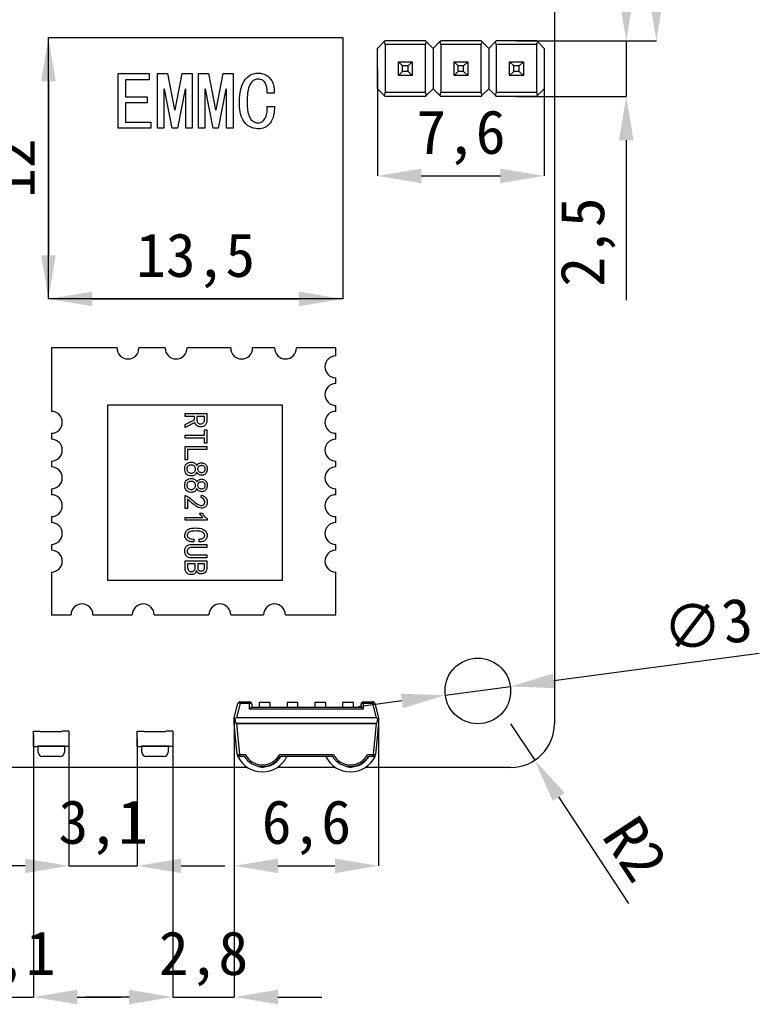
# Model space of a CAD drawing. Header units: millimetres. Extents: x 1690 to 1902, y 2170 to 2414.
# Tile 15 of 35: x 1765 to 1799, y 2249 to 2294. Entities that reach past the tile are written whole.
import ezdxf

# ---------------------------------------------------------------- set-up
doc = ezdxf.new("R2010")
doc.units = ezdxf.units.MM
doc.styles.add('黑体高度2mm', font='simhei.ttf', dxfattribs={"height": 2})
doc.dimstyles.new('红色高度2mm', dxfattribs={"dimtxt": 2, "dimasz": 2, "dimexe": 0, "dimexo": 0, "dimtad": 1, "dimdec": 1, "dimtxsty": '黑体高度2mm', "dimcen": 2.5, "dimclrd": 1, "dimclre": 1, "dimclrt": 1, "dimadec": 0, "dimazin": 0, "dimtfac": 1, "dimtdec": 1, "dimtmove": 0, "dimatfit": 3, "dimfxl": 1, "dimarcsym": 0})

# ---------------------------------------------------------------- blocks, each defined once
blk = doc.blocks.new('*D32')
at = {"color": 1, "lineweight": -2, "transparency": 16777216}
for p, q in [((1764.048, 2261.205), (1764.048, 2249.209)), ((1766.108, 2261.205), (1766.108, 2249.209)), ((1762.048, 2249.209), (1760.048, 2249.209)), ((1764.048, 2249.209), (1766.108, 2249.209)), ((1768.108, 2249.209), (1770.108, 2249.209))]:
    blk.add_line(p, q, dxfattribs=at)
at = {"color": 1, "transparency": 16777216}
for points in [[(1762.048, 2249.543), (1762.048, 2248.876), (1764.048, 2249.209)], [(1768.108, 2249.543), (1768.108, 2248.876), (1766.108, 2249.209)]]:
    blk.add_solid(points, dxfattribs=at)
at = {"layer": 'Defpoints', "color": 0, "transparency": 16777216}
for p in [(1764.048, 2261.205), (1766.108, 2261.205), (1766.108, 2249.209)]:
    blk.add_point(p, dxfattribs=at)
at = {"color": 1, "transparency": 16777216, "insert": (1765.078, 2250.958), "char_height": 2, "attachment_point": 5, "style": '黑体高度2mm'}
blk.add_mtext('2,1', dxfattribs=at)
blk = doc.blocks.new('*D33')
at = {"color": 1, "lineweight": -2, "transparency": 16777216}
for p, q in [((1767.728, 2261.014), (1767.728, 2255.207)), ((1770.854, 2261.014), (1770.854, 2255.207)), ((1765.728, 2255.207), (1763.728, 2255.207)), ((1767.728, 2255.207), (1770.854, 2255.207)), ((1772.854, 2255.207), (1774.854, 2255.207))]:
    blk.add_line(p, q, dxfattribs=at)
at = {"color": 1, "transparency": 16777216}
for points in [[(1765.728, 2255.54), (1765.728, 2254.874), (1767.728, 2255.207)], [(1772.854, 2255.54), (1772.854, 2254.874), (1770.854, 2255.207)]]:
    blk.add_solid(points, dxfattribs=at)
at = {"layer": 'Defpoints', "color": 0, "transparency": 16777216}
for p in [(1767.728, 2261.014), (1770.854, 2261.014), (1770.854, 2255.207)]:
    blk.add_point(p, dxfattribs=at)
at = {"color": 1, "transparency": 16777216, "insert": (1769.291, 2256.955), "char_height": 2, "attachment_point": 5, "style": '黑体高度2mm'}
blk.add_mtext('3,1', dxfattribs=at)
blk = doc.blocks.new('*D34')
at = {"color": 1, "lineweight": -2, "transparency": 16777216}
for p, q in [((1775.283, 2261.907), (1775.283, 2249.209)), ((1772.474, 2261.014), (1772.474, 2249.209)), ((1770.474, 2249.209), (1768.474, 2249.209)), ((1772.474, 2249.209), (1775.283, 2249.209)), ((1777.283, 2249.209), (1779.283, 2249.209))]:
    blk.add_line(p, q, dxfattribs=at)
at = {"color": 1, "transparency": 16777216}
for points in [[(1770.474, 2249.543), (1770.474, 2248.876), (1772.474, 2249.209)], [(1777.283, 2249.543), (1777.283, 2248.876), (1775.283, 2249.209)]]:
    blk.add_solid(points, dxfattribs=at)
at = {"layer": 'Defpoints', "color": 0, "transparency": 16777216}
for p in [(1775.283, 2261.907), (1772.474, 2261.014), (1775.283, 2249.209)]:
    blk.add_point(p, dxfattribs=at)
at = {"color": 1, "transparency": 16777216, "insert": (1773.879, 2250.958), "char_height": 2, "attachment_point": 5, "style": '黑体高度2mm'}
blk.add_mtext('2,8', dxfattribs=at)
blk = doc.blocks.new('*D35')
at = {"color": 1, "lineweight": -2, "transparency": 16777216}
for p, q in [((1775.283, 2261.81), (1775.283, 2255.207)), ((1781.883, 2261.81), (1781.883, 2255.207)), ((1777.283, 2255.207), (1779.883, 2255.207))]:
    blk.add_line(p, q, dxfattribs=at)
at = {"color": 1, "transparency": 16777216}
for points in [[(1777.283, 2255.54), (1777.283, 2254.874), (1775.283, 2255.207)], [(1779.883, 2255.54), (1779.883, 2254.874), (1781.883, 2255.207)]]:
    blk.add_solid(points, dxfattribs=at)
at = {"layer": 'Defpoints', "color": 0, "transparency": 16777216}
for p in [(1775.283, 2261.81), (1781.883, 2261.81), (1781.883, 2255.207)]:
    blk.add_point(p, dxfattribs=at)
at = {"color": 1, "transparency": 16777216, "insert": (1778.583, 2256.955), "char_height": 2, "attachment_point": 5, "style": '黑体高度2mm'}
blk.add_mtext('6,6', dxfattribs=at)
blk = doc.blocks.new('*D40')
at = {"color": 1, "lineweight": -2, "transparency": 16777216}
blk.add_line((1766.79, 2291.082), (1766.79, 2283.127), dxfattribs=at)
at = {"color": 1, "transparency": 16777216}
for points in [[(1766.457, 2291.082), (1767.124, 2291.082), (1766.79, 2293.082)], [(1766.457, 2283.127), (1767.124, 2283.127), (1766.79, 2281.127)]]:
    blk.add_solid(points, dxfattribs=at)
at = {"layer": 'Defpoints', "color": 0, "transparency": 16777216}
for p in [(1766.79, 2293.082), (1766.79, 2281.127), (1766.79, 2281.127)]:
    blk.add_point(p, dxfattribs=at)
at = {"color": 1, "transparency": 16777216, "insert": (1765.165, 2287.105), "char_height": 2, "attachment_point": 5, "rotation": 90, "style": '黑体高度2mm'}
blk.add_mtext('12', dxfattribs=at)
blk = doc.blocks.new('*D41')
at = {"color": 1, "lineweight": -2, "transparency": 16777216}
blk.add_line((1768.79, 2281.127), (1778.246, 2281.127), dxfattribs=at)
at = {"color": 1, "transparency": 16777216}
for points in [[(1768.79, 2281.46), (1768.79, 2280.793), (1766.79, 2281.127)], [(1778.246, 2281.46), (1778.246, 2280.793), (1780.246, 2281.127)]]:
    blk.add_solid(points, dxfattribs=at)
at = {"layer": 'Defpoints', "color": 0, "transparency": 16777216}
for p in [(1766.79, 2281.127), (1780.246, 2281.127), (1780.246, 2281.127)]:
    blk.add_point(p, dxfattribs=at)
at = {"color": 1, "transparency": 16777216, "insert": (1773.518, 2282.875), "char_height": 2, "attachment_point": 5, "style": '黑体高度2mm'}
blk.add_mtext('13,5', dxfattribs=at)
blk = doc.blocks.new('*D42')
at = {"color": 1, "lineweight": -2, "transparency": 16777216}
for p, q in [((1787.918, 2315.704), (1794.579, 2315.704)), ((1794.579, 2294.925), (1794.579, 2313.704)), ((1788.184, 2292.925), (1794.579, 2292.925))]:
    blk.add_line(p, q, dxfattribs=at)
at = {"color": 1, "transparency": 16777216}
for points in [[(1794.245, 2313.704), (1794.912, 2313.704), (1794.579, 2315.704)], [(1794.245, 2294.925), (1794.912, 2294.925), (1794.579, 2292.925)]]:
    blk.add_solid(points, dxfattribs=at)
at = {"layer": 'Defpoints', "color": 0, "transparency": 16777216}
for p in [(1787.918, 2315.704), (1794.579, 2315.704), (1788.184, 2292.925)]:
    blk.add_point(p, dxfattribs=at)
at = {"color": 1, "transparency": 16777216, "insert": (1792.83, 2304.315), "char_height": 2, "attachment_point": 5, "rotation": 90, "style": '黑体高度2mm'}
blk.add_mtext('22,8', dxfattribs=at)
blk = doc.blocks.new('*D43')
at = {"color": 1, "lineweight": -2, "transparency": 16777216}
for p, q in [((1793.202, 2294.925), (1793.202, 2296.925)), ((1788.184, 2292.925), (1793.202, 2292.925)), ((1793.202, 2292.925), (1793.202, 2290.385)), ((1788.184, 2290.385), (1793.202, 2290.385)), ((1793.202, 2288.385), (1793.202, 2281.068))]:
    blk.add_line(p, q, dxfattribs=at)
at = {"color": 1, "transparency": 16777216}
for points in [[(1792.869, 2294.925), (1793.536, 2294.925), (1793.202, 2292.925)], [(1792.869, 2288.385), (1793.536, 2288.385), (1793.202, 2290.385)]]:
    blk.add_solid(points, dxfattribs=at)
at = {"layer": 'Defpoints', "color": 0, "transparency": 16777216}
for p in [(1788.184, 2292.925), (1788.184, 2290.385), (1793.202, 2290.385)]:
    blk.add_point(p, dxfattribs=at)
at = {"color": 1, "transparency": 16777216, "insert": (1791.454, 2283.727), "char_height": 2, "attachment_point": 5, "rotation": 90, "style": '黑体高度2mm'}
blk.add_mtext('2,5', dxfattribs=at)
blk = doc.blocks.new('*D44')
at = {"color": 1, "lineweight": -2, "transparency": 16777216}
for p, q in [((1781.834, 2291.655), (1781.834, 2286.751)), ((1789.454, 2291.655), (1789.454, 2286.751)), ((1783.834, 2286.751), (1787.454, 2286.751))]:
    blk.add_line(p, q, dxfattribs=at)
at = {"color": 1, "transparency": 16777216}
for points in [[(1783.834, 2287.085), (1783.834, 2286.418), (1781.834, 2286.751)], [(1787.454, 2287.085), (1787.454, 2286.418), (1789.454, 2286.751)]]:
    blk.add_solid(points, dxfattribs=at)
at = {"layer": 'Defpoints', "color": 0, "transparency": 16777216}
for p in [(1781.834, 2291.655), (1789.454, 2291.655), (1789.454, 2286.751)]:
    blk.add_point(p, dxfattribs=at)
at = {"color": 1, "transparency": 16777216, "insert": (1785.644, 2288.5), "char_height": 2, "attachment_point": 5, "style": '黑体高度2mm'}
blk.add_mtext('7,6', dxfattribs=at)
blk = doc.blocks.new('*D45')
at = {"color": 1, "lineweight": -2, "transparency": 16777216}
for p, q in [((1799.284, 2264.913), (1789.888, 2263.665)), ((1784.931, 2263.007), (1787.905, 2263.402)), ((1782.949, 2262.744), (1780.966, 2262.481))]:
    blk.add_line(p, q, dxfattribs=at)
at = {"color": 1, "transparency": 16777216}
for points in [[(1789.844, 2263.996), (1789.932, 2263.335), (1787.905, 2263.402)], [(1782.905, 2263.074), (1782.993, 2262.413), (1784.931, 2263.007)]]:
    blk.add_solid(points, dxfattribs=at)
at = {"layer": 'Defpoints', "color": 0, "transparency": 16777216}
for p in [(1787.905, 2263.402), (1784.931, 2263.007)]:
    blk.add_point(p, dxfattribs=at)
at = {"color": 1, "transparency": 16777216, "insert": (1796.914, 2266.237), "char_height": 2, "attachment_point": 5, "rotation": 7.5632, "style": '黑体高度2mm'}
blk.add_mtext('∅3', dxfattribs=at)
blk = doc.blocks.new('*D46')
at = {"color": 1, "lineweight": -2, "transparency": 16777216}
for p, q in [((1787.918, 2261.705), (1789.017, 2260.033)), ((1793.321, 2253.487), (1790.116, 2258.362))]:
    blk.add_line(p, q, dxfattribs=at)
at = {"color": 1, "transparency": 16777216}
blk.add_solid([(1790.394, 2258.545), (1789.837, 2258.179), (1789.017, 2260.033)], dxfattribs=at)
at = {"layer": 'Defpoints', "color": 0, "transparency": 16777216}
for p in [(1787.918, 2261.705), (1789.017, 2260.033)]:
    blk.add_point(p, dxfattribs=at)
at = {"color": 1, "transparency": 16777216, "insert": (1793.626, 2255.982), "char_height": 2, "attachment_point": 5, "rotation": 303.3237, "style": '黑体高度2mm'}
blk.add_mtext('R2', dxfattribs=at)

msp = doc.modelspace()

# ---------------------------------------------------------------- linework, layer by layer
at = {"color": 7, "linetype": 'Continuous', "lineweight": 25}
for p, q in [((1789.918, 2313.704), (1789.918, 2261.705)), ((1766.79, 2281.127), (1766.79, 2293.082)), ((1766.79, 2293.082), (1780.246, 2293.082)), ((1780.246, 2293.082), (1780.246, 2281.127)), ((1782.129, 2292.875), (1781.834, 2292.58)), ((1782.18, 2292.925), (1782.129, 2292.875)), ((1784.029, 2292.925), (1782.18, 2292.925)), ((1782.18, 2292.753), (1782.18, 2290.558)), ((1784.029, 2292.753), (1782.18, 2292.753)), ((1784.029, 2292.925), (1784.079, 2292.875)), ((1784.029, 2290.558), (1784.029, 2292.753)), ((1784.079, 2292.875), (1784.374, 2292.58)), ((1784.374, 2292.58), (1784.669, 2292.875)), ((1784.669, 2292.875), (1784.72, 2292.925)), ((1786.569, 2292.925), (1784.72, 2292.925)), ((1784.72, 2292.753), (1784.72, 2290.558)), ((1786.569, 2292.753), (1784.72, 2292.753)), ((1786.619, 2292.875), (1786.569, 2292.925)), ((1786.569, 2290.558), (1786.569, 2292.753)), ((1786.914, 2292.58), (1786.619, 2292.875)), ((1786.914, 2292.58), (1787.209, 2292.875)), ((1787.209, 2292.875), (1787.26, 2292.925)), ((1789.109, 2292.925), (1787.26, 2292.925)), ((1787.26, 2292.753), (1787.26, 2290.558)), ((1789.109, 2292.753), (1787.26, 2292.753)), ((1789.159, 2292.875), (1789.109, 2292.925)), ((1789.109, 2290.558), (1789.109, 2292.753)), ((1789.454, 2292.58), (1789.159, 2292.875)), ((1781.834, 2290.731), (1781.834, 2292.58)), ((1784.374, 2292.58), (1784.374, 2290.731)), ((1786.914, 2292.58), (1786.914, 2290.731)), ((1789.454, 2292.58), (1789.454, 2290.731)), ((1782.789, 2291.97), (1783.419, 2291.97)), ((1782.979, 2291.78), (1782.789, 2291.97)), ((1782.789, 2291.34), (1782.789, 2291.97)), ((1783.419, 2291.97), (1783.229, 2291.78)), ((1783.419, 2291.97), (1783.419, 2291.34)), ((1783.419, 2291.97), (1783.419, 2291.97)), ((1785.329, 2291.34), (1785.329, 2291.97)), ((1785.519, 2291.78), (1785.329, 2291.97)), ((1785.329, 2291.97), (1785.959, 2291.97)), ((1785.959, 2291.97), (1785.769, 2291.78)), ((1785.959, 2291.97), (1785.959, 2291.34)), ((1785.959, 2291.97), (1785.959, 2291.97)), ((1787.869, 2291.34), (1787.869, 2291.97)), ((1788.059, 2291.78), (1787.869, 2291.97)), ((1787.869, 2291.97), (1788.499, 2291.97)), ((1788.499, 2291.97), (1788.309, 2291.78)), ((1788.499, 2291.97), (1788.499, 2291.34)), ((1788.499, 2291.97), (1788.499, 2291.97)), ((1769.98, 2291.427), (1771.398, 2291.427)), ((1769.98, 2288.927), (1769.98, 2291.427)), ((1771.398, 2291.427), (1771.398, 2291.149)), ((1771.778, 2291.427), (1772.232, 2291.427)), ((1771.778, 2288.927), (1771.778, 2291.427)), ((1772.232, 2291.427), (1772.553, 2289.775)), ((1772.583, 2289.775), (1772.904, 2291.427)), ((1772.904, 2291.427), (1773.357, 2291.427)), ((1773.357, 2291.427), (1773.357, 2288.927)), ((1773.65, 2291.427), (1774.103, 2291.427)), ((1773.65, 2288.927), (1773.65, 2291.427)), ((1774.103, 2291.427), (1774.425, 2289.775)), ((1774.454, 2289.775), (1774.776, 2291.427)), ((1774.776, 2291.427), (1775.229, 2291.427)), ((1775.229, 2291.427), (1775.229, 2288.927)), ((1782.979, 2291.53), (1782.789, 2291.34)), ((1782.979, 2291.53), (1782.979, 2291.78)), ((1783.229, 2291.78), (1782.979, 2291.78)), ((1783.229, 2291.53), (1782.979, 2291.53)), ((1783.229, 2291.53), (1783.229, 2291.78)), ((1783.419, 2291.34), (1783.229, 2291.53)), ((1785.519, 2291.53), (1785.329, 2291.34)), ((1785.519, 2291.53), (1785.519, 2291.78)), ((1785.769, 2291.78), (1785.519, 2291.78)), ((1785.769, 2291.53), (1785.519, 2291.53)), ((1785.769, 2291.53), (1785.769, 2291.78)), ((1785.959, 2291.34), (1785.769, 2291.53)), ((1788.059, 2291.53), (1787.869, 2291.34)), ((1788.059, 2291.53), (1788.059, 2291.78)), ((1788.309, 2291.78), (1788.059, 2291.78)), ((1788.309, 2291.53), (1788.059, 2291.53)), ((1788.309, 2291.53), (1788.309, 2291.78)), ((1788.499, 2291.34), (1788.309, 2291.53)), ((1770.316, 2291.149), (1770.316, 2290.374)), ((1771.398, 2291.149), (1770.316, 2291.149)), ((1783.419, 2291.34), (1782.789, 2291.34)), ((1783.419, 2291.34), (1783.419, 2291.34)), ((1785.959, 2291.34), (1785.329, 2291.34)), ((1785.959, 2291.34), (1785.959, 2291.34)), ((1788.499, 2291.34), (1787.869, 2291.34)), ((1788.499, 2291.34), (1788.499, 2291.34)), ((1772.071, 2290.711), (1772.071, 2288.927)), ((1772.1, 2290.711), (1772.071, 2290.711)), ((1772.451, 2288.927), (1772.1, 2290.711)), ((1773.036, 2290.711), (1772.685, 2288.927)), ((1773.065, 2290.711), (1773.036, 2290.711)), ((1773.065, 2288.927), (1773.065, 2290.711)), ((1773.942, 2290.711), (1773.942, 2288.927)), ((1773.971, 2290.711), (1773.942, 2290.711)), ((1774.322, 2288.927), (1773.971, 2290.711)), ((1774.907, 2290.711), (1774.556, 2288.927)), ((1774.936, 2290.711), (1774.907, 2290.711)), ((1774.936, 2288.927), (1774.936, 2290.711)), ((1777.115, 2290.535), (1776.793, 2290.535)), ((1781.834, 2290.731), (1782.129, 2290.436)), ((1784.029, 2290.558), (1782.18, 2290.558)), ((1784.079, 2290.436), (1784.374, 2290.731)), ((1784.374, 2290.731), (1784.669, 2290.436)), ((1786.569, 2290.558), (1784.72, 2290.558)), ((1786.619, 2290.436), (1786.914, 2290.731)), ((1786.914, 2290.731), (1787.209, 2290.436)), ((1789.109, 2290.558), (1787.26, 2290.558)), ((1789.159, 2290.436), (1789.454, 2290.731)), ((1770.316, 2290.374), (1771.311, 2290.374)), ((1770.316, 2290.097), (1770.316, 2289.205)), ((1771.311, 2290.097), (1770.316, 2290.097)), ((1771.311, 2290.374), (1771.311, 2290.097)), ((1782.129, 2290.436), (1782.18, 2290.385)), ((1784.029, 2290.385), (1782.18, 2290.385)), ((1784.029, 2290.385), (1784.079, 2290.436)), ((1784.669, 2290.436), (1784.72, 2290.385)), ((1786.569, 2290.385), (1784.72, 2290.385)), ((1786.569, 2290.385), (1786.619, 2290.436)), ((1787.209, 2290.436), (1787.26, 2290.385)), ((1789.109, 2290.385), (1787.26, 2290.385)), ((1789.109, 2290.385), (1789.159, 2290.436)), ((1772.553, 2289.775), (1772.583, 2289.775)), ((1774.425, 2289.775), (1774.454, 2289.775)), ((1776.793, 2289.921), (1777.129, 2289.921)), ((1770.316, 2289.205), (1771.471, 2289.205)), ((1771.471, 2289.205), (1771.471, 2288.927)), ((1771.471, 2288.927), (1769.98, 2288.927)), ((1772.071, 2288.927), (1771.778, 2288.927)), ((1772.685, 2288.927), (1772.451, 2288.927)), ((1773.357, 2288.927), (1773.065, 2288.927)), ((1773.942, 2288.927), (1773.65, 2288.927)), ((1774.556, 2288.927), (1774.322, 2288.927)), ((1775.229, 2288.927), (1774.936, 2288.927)), ((1780.246, 2281.127), (1766.79, 2281.127)), ((1766.925, 2278.885), (1766.925, 2275.985)), ((1769.925, 2278.885), (1766.925, 2278.885)), ((1772.125, 2278.885), (1770.925, 2278.885)), ((1775.125, 2278.885), (1773.125, 2278.885)), ((1777.125, 2278.885), (1776.125, 2278.885)), ((1779.925, 2278.885), (1778.125, 2278.885)), ((1779.925, 2278.525), (1779.925, 2278.885)), ((1779.925, 2277.255), (1779.925, 2277.525)), ((1769.494, 2276.262), (1769.494, 2268.262)), ((1777.494, 2276.262), (1769.494, 2276.262)), ((1777.494, 2268.262), (1777.494, 2276.262)), ((1779.925, 2275.985), (1779.925, 2276.255)), ((1773.034, 2275.885), (1774.034, 2275.885)), ((1773.034, 2275.751), (1773.034, 2275.885)), ((1773.467, 2275.751), (1773.034, 2275.751)), ((1773.467, 2275.599), (1773.467, 2275.751)), ((1773.578, 2275.751), (1773.578, 2275.587)), ((1773.923, 2275.751), (1773.578, 2275.751)), ((1773.923, 2275.622), (1773.923, 2275.751)), ((1774.034, 2275.885), (1774.034, 2275.593)), ((1773.034, 2275.388), (1773.467, 2275.599)), ((1773.484, 2275.47), (1773.034, 2275.248)), ((1773.034, 2275.248), (1773.034, 2275.388)), ((1766.925, 2274.985), (1766.925, 2274.715)), ((1773.034, 2274.903), (1773.923, 2274.903)), ((1773.034, 2274.768), (1773.034, 2274.903)), ((1773.923, 2274.768), (1773.034, 2274.768)), ((1773.923, 2275.137), (1774.034, 2275.137)), ((1773.923, 2274.903), (1773.923, 2275.137)), ((1773.923, 2274.535), (1773.923, 2274.768)), ((1774.034, 2275.137), (1774.034, 2274.535)), ((1779.925, 2274.715), (1779.925, 2274.985)), ((1773.034, 2274.383), (1774.034, 2274.383)), ((1773.034, 2273.774), (1773.034, 2274.383)), ((1774.034, 2274.535), (1773.923, 2274.535)), ((1774.034, 2274.383), (1774.034, 2274.248)), ((1773.145, 2274.248), (1773.145, 2273.774)), ((1774.034, 2274.248), (1773.145, 2274.248)), ((1766.925, 2273.715), (1766.925, 2273.445)), ((1773.145, 2273.774), (1773.034, 2273.774)), ((1779.925, 2273.445), (1779.925, 2273.715)), ((1766.925, 2272.445), (1766.925, 2272.175)), ((1773.04, 2271.546), (1773.04, 2272.137)), ((1773.04, 2272.137), (1773.063, 2272.137)), ((1773.771, 2272.049), (1773.789, 2272.16)), ((1779.925, 2272.175), (1779.925, 2272.445)), ((1773.145, 2271.967), (1773.145, 2271.546)), ((1766.925, 2271.175), (1766.925, 2270.905)), ((1773.145, 2271.546), (1773.04, 2271.546)), ((1773.701, 2271.324), (1773.812, 2271.324)), ((1779.925, 2270.905), (1779.925, 2271.175)), ((1773.04, 2271.014), (1773.04, 2271.131)), ((1773.04, 2271.131), (1773.847, 2271.131)), ((1774.046, 2271.014), (1773.04, 2271.014)), ((1774.046, 2271.084), (1774.046, 2271.014)), ((1766.925, 2269.905), (1766.925, 2269.635)), ((1773.327, 2269.897), (1774.034, 2269.897)), ((1773.432, 2270.149), (1773.432, 2270.014)), ((1773.677, 2270.02), (1773.677, 2270.149)), ((1774.034, 2269.897), (1774.034, 2269.763)), ((1779.925, 2269.635), (1779.925, 2269.905)), ((1774.034, 2269.763), (1773.327, 2269.763)), ((1773.327, 2269.423), (1774.034, 2269.423)), ((1774.034, 2269.423), (1774.034, 2269.289)), ((1773.034, 2269.149), (1774.034, 2269.149)), ((1773.034, 2268.856), (1773.034, 2269.149)), ((1773.145, 2269.014), (1773.145, 2268.88)), ((1773.502, 2269.014), (1773.145, 2269.014)), ((1774.034, 2269.289), (1773.327, 2269.289)), ((1773.502, 2268.862), (1773.502, 2269.014)), ((1773.613, 2269.014), (1773.613, 2268.845)), ((1773.923, 2269.014), (1773.613, 2269.014)), ((1773.923, 2268.839), (1773.923, 2269.014)), ((1774.034, 2269.149), (1774.034, 2268.845)), ((1766.925, 2268.635), (1766.925, 2266.685)), ((1779.925, 2266.685), (1779.925, 2268.635)), ((1769.494, 2268.262), (1777.494, 2268.262)), ((1766.925, 2266.685), (1767.825, 2266.685)), ((1768.825, 2266.685), (1770.625, 2266.685)), ((1771.625, 2266.685), (1774.125, 2266.685)), ((1775.125, 2266.685), (1776.625, 2266.685)), ((1777.625, 2266.685), (1779.925, 2266.685)), ((1775.283, 2261.973), (1775.454, 2262.63)), ((1775.551, 2262.625), (1775.381, 2261.973)), ((1775.551, 2262.625), (1775.551, 2262.705)), ((1775.551, 2262.705), (1775.983, 2262.705)), ((1775.983, 2262.625), (1775.551, 2262.625)), ((1775.983, 2262.625), (1775.983, 2262.705)), ((1775.983, 2262.375), (1775.983, 2262.625)), ((1776.083, 2262.605), (1776.083, 2262.455)), ((1776.928, 2262.677), (1776.428, 2262.677)), ((1776.428, 2262.677), (1776.428, 2262.455)), ((1776.928, 2262.455), (1776.928, 2262.677)), ((1777.698, 2262.677), (1777.698, 2262.455)), ((1778.198, 2262.677), (1777.698, 2262.677)), ((1778.198, 2262.455), (1778.198, 2262.677)), ((1778.968, 2262.677), (1778.968, 2262.455)), ((1779.468, 2262.677), (1778.968, 2262.677)), ((1779.468, 2262.455), (1779.468, 2262.677)), ((1780.738, 2262.677), (1780.238, 2262.677)), ((1780.238, 2262.677), (1780.238, 2262.455)), ((1780.738, 2262.455), (1780.738, 2262.677)), ((1781.083, 2262.455), (1781.083, 2262.605)), ((1781.183, 2262.705), (1781.183, 2262.625)), ((1781.183, 2262.705), (1781.616, 2262.705)), ((1781.183, 2262.625), (1781.183, 2262.375)), ((1781.616, 2262.625), (1781.183, 2262.625)), ((1781.616, 2262.625), (1781.616, 2262.705)), ((1781.785, 2261.973), (1781.616, 2262.625)), ((1781.713, 2262.63), (1781.883, 2261.973)), ((1781.183, 2262.375), (1775.983, 2262.375)), ((1776.081, 2262.455), (1781.085, 2262.455)), ((1775.283, 2261.907), (1775.283, 2261.973)), ((1775.283, 2261.714), (1775.283, 2261.907)), ((1775.424, 2260.295), (1775.283, 2261.714)), ((1775.376, 2261.717), (1781.79, 2261.717)), ((1781.785, 2261.973), (1775.381, 2261.973)), ((1781.783, 2261.71), (1775.383, 2261.71)), ((1775.383, 2261.71), (1775.524, 2260.298)), ((1781.643, 2260.298), (1781.783, 2261.71)), ((1781.883, 2261.714), (1781.742, 2260.295)), ((1781.883, 2261.973), (1781.883, 2261.907)), ((1781.883, 2261.907), (1781.883, 2261.714)), ((1766.108, 2261.364), (1766.418, 2261.364)), ((1766.108, 2260.664), (1766.108, 2261.364)), ((1766.418, 2261.364), (1766.418, 2261.354)), ((1766.418, 2261.354), (1767.418, 2261.354)), ((1767.728, 2261.364), (1767.418, 2261.364)), ((1767.418, 2261.364), (1767.418, 2261.354)), ((1767.728, 2261.364), (1767.728, 2260.664)), ((1770.854, 2260.664), (1770.854, 2261.364)), ((1770.854, 2261.364), (1771.164, 2261.364)), ((1771.164, 2261.364), (1771.164, 2261.354)), ((1771.164, 2261.354), (1772.164, 2261.354)), ((1772.164, 2261.364), (1772.164, 2261.354)), ((1772.474, 2261.364), (1772.164, 2261.364)), ((1772.474, 2261.364), (1772.474, 2260.664)), ((1766.108, 2260.664), (1766.293, 2260.664)), ((1766.293, 2260.664), (1766.293, 2260.674)), ((1767.543, 2260.674), (1766.293, 2260.674)), ((1766.318, 2260.674), (1767.518, 2260.674)), ((1766.318, 2260.404), (1766.318, 2260.674)), ((1767.518, 2260.674), (1767.518, 2260.404)), ((1767.543, 2260.664), (1767.543, 2260.674)), ((1767.728, 2260.664), (1767.543, 2260.664)), ((1770.854, 2260.664), (1771.039, 2260.664)), ((1772.289, 2260.674), (1771.039, 2260.674)), ((1771.039, 2260.664), (1771.039, 2260.674)), ((1771.064, 2260.674), (1772.264, 2260.674)), ((1771.064, 2260.404), (1771.064, 2260.674)), ((1772.264, 2260.674), (1772.264, 2260.404)), ((1772.289, 2260.664), (1772.289, 2260.674)), ((1772.474, 2260.664), (1772.289, 2260.664)), ((1767.318, 2260.204), (1766.518, 2260.204)), ((1772.064, 2260.204), (1771.264, 2260.204)), ((1775.448, 2260.205), (1775.524, 2260.205)), ((1775.524, 2260.298), (1775.789, 2260.298)), ((1775.524, 2260.298), (1775.524, 2260.205)), ((1775.704, 2260.205), (1775.524, 2260.205)), ((1777.353, 2260.298), (1779.814, 2260.298)), ((1779.729, 2260.205), (1777.438, 2260.205)), ((1781.378, 2260.298), (1781.643, 2260.298)), ((1781.643, 2260.205), (1781.463, 2260.205)), ((1781.643, 2260.205), (1781.643, 2260.298)), ((1781.643, 2260.205), (1781.718, 2260.205)), ((1775.893, 2259.705), (1706.918, 2259.705)), ((1779.917, 2259.705), (1777.249, 2259.705)), ((1787.918, 2259.705), (1781.274, 2259.705))]:
    msp.add_line(p, q, dxfattribs=at)
msp.add_circle((1786.418, 2263.205), 1.5, dxfattribs=at)
for centre, radius, start, end in [((1782.007, 2292.753), 0.173, 0, 45), ((1784.201, 2292.753), 0.173, 135, 180), ((1784.547, 2292.753), 0.173, 0, 45), ((1786.741, 2292.753), 0.173, 135, 180), ((1787.087, 2292.753), 0.173, 0, 45), ((1789.281, 2292.753), 0.173, 135, 180), ((1782.007, 2290.558), 0.173, 315, 0), ((1784.201, 2290.558), 0.173, 180, 225), ((1784.547, 2290.558), 0.173, 315, 0), ((1786.741, 2290.558), 0.173, 180, 225), ((1787.087, 2290.558), 0.173, 315, 0), ((1789.281, 2290.558), 0.173, 180, 225), ((1770.425, 2278.885), 0.5, 180, 0), ((1772.625, 2278.885), 0.5, 180, 0), ((1775.625, 2278.885), 0.5, 180, 0), ((1777.625, 2278.885), 0.5, 180, 0), ((1779.925, 2278.025), 0.5, 90, 270), ((1779.925, 2276.755), 0.5, 90, 270), ((1766.925, 2275.485), 0.5, 270, 90), ((1779.925, 2275.485), 0.5, 90, 270), ((1766.925, 2274.215), 0.5, 270, 90), ((1779.925, 2274.215), 0.5, 90, 270), ((1766.925, 2272.945), 0.5, 270, 90), ((1779.925, 2272.945), 0.5, 90, 270), ((1766.925, 2271.675), 0.5, 270, 90), ((1779.925, 2271.675), 0.5, 90, 270), ((1766.925, 2270.405), 0.5, 270, 90), ((1779.925, 2270.405), 0.5, 90, 270), ((1766.925, 2269.135), 0.5, 270, 90), ((1779.925, 2269.135), 0.5, 90, 270), ((1768.325, 2266.685), 0.5, 0, 180), ((1771.125, 2266.685), 0.5, 0, 180), ((1774.625, 2266.685), 0.5, 0, 180), ((1777.125, 2266.685), 0.5, 0, 180), ((1775.551, 2262.605), 0.1, 90, 165.4472), ((1775.496, 2262.502), 0.135, 66.128, 108.2499), ((1775.983, 2262.605), 0.1, 0, 90), ((1776.007, 2262.487), 0.14, 57.1159, 99.8518), ((1781.183, 2262.605), 0.1, 90, 180), ((1781.159, 2262.487), 0.14, 80.1482, 122.8841), ((1781.616, 2262.605), 0.1, 14.5528, 90), ((1781.67, 2262.502), 0.135, 71.7501, 113.872), ((1787.918, 2261.705), 2, 270.0005, 359.9988), ((1766.518, 2260.404), 0.2, 180, 270), ((1767.318, 2260.404), 0.2, 270, 0), ((1771.264, 2260.404), 0.2, 180, 270), ((1772.064, 2260.404), 0.2, 270, 0), ((1775.462, 2260.671), 0.378, 264.2898, 279.4053), ((1775.524, 2260.305), 0.1, 185.6765, 270), ((1775.528, 2260.265), 0.1, 185.6732, 217.5417), ((1776.571, 2260.755), 1.25, 206.1039, 333.8961), ((1776.571, 2260.704), 0.956, 210.105, 329.895), ((1776.571, 2260.701), 0.88, 207.27, 332.73), ((1780.596, 2260.755), 1.25, 206.1039, 333.8961), ((1780.596, 2260.704), 0.956, 210.105, 329.895), ((1780.596, 2260.701), 0.88, 207.27, 332.73), ((1781.705, 2260.671), 0.378, 260.5947, 275.7102), ((1781.643, 2260.305), 0.1, 270, 354.3235), ((1781.639, 2260.265), 0.1, 322.4583, 354.3268)]:
    msp.add_arc(centre, radius, start, end, dxfattribs=at)
for centre, major_axis, ratio, start_param, end_param in [((1775.983, 2262.355), (0.0995, 0.0995), 0.102953, 0.102592, 1.468205), ((1781.183, 2262.355), (0.0995, -0.0995), 0.102953, 1.673388, 3.039001), ((1775.259, 2261.482), (0.127, 0.49), 0.197468, 0.051218, 0.568737), ((1775.235, 2263.21), (-0.149, 1.497), 0.066486, 2.619143, 3.068122), ((1775.383, 2261.717), (0.11, -0.1), 0.03328, 4.675654, 4.742516), ((1781.783, 2261.717), (0.11, 0.1), 0.03328, 4.682262, 4.749124), ((1781.907, 2261.482), (0.127, -0.49), 0.197468, 2.572856, 3.090374), ((1781.931, 2263.21), (-0.149, -1.497), 0.066486, 0.073471, 0.52245)]:
    msp.add_ellipse(centre, major_axis=major_axis, ratio=ratio, start_param=start_param, end_param=end_param, dxfattribs=at)
for points, knots in [([(1775.521, 2290.097), (1775.526, 2290.247), (1775.536, 2290.547), (1775.649, 2290.988), (1775.887, 2291.296), (1776.158, 2291.439), (1776.308, 2291.45), (1776.384, 2291.456)], [0, 0, 0, 0, 0.2508664, 0.5011198, 0.7498087, 0.8748381, 1, 1, 1, 1]), ([(1776.384, 2291.456), (1776.508, 2291.439), (1776.758, 2291.403), (1777.008, 2291.133), (1777.111, 2290.828), (1777.113, 2290.633), (1777.115, 2290.535)], [0, 0, 0, 0, 0.278881, 0.558033, 0.77872, 1, 1, 1, 1]), ([(1776.384, 2291.178), (1776.329, 2291.172), (1776.221, 2291.16), (1776.044, 2291.023), (1775.926, 2290.771), (1775.879, 2290.45), (1775.874, 2290.234), (1775.872, 2290.126)], [0, 0, 0, 0, 0.124701, 0.249485, 0.498312, 0.749011, 1, 1, 1, 1]), ([(1776.793, 2290.535), (1776.791, 2290.607), (1776.786, 2290.75), (1776.744, 2290.927), (1776.672, 2291.053), (1776.593, 2291.128), (1776.492, 2291.172), (1776.42, 2291.176), (1776.384, 2291.178)], [0, 0, 0, 0, 0.2504111, 0.5002163, 0.6253056, 0.7501562, 0.8749524, 1, 1, 1, 1]), ([(1776.369, 2288.898), (1776.232, 2288.92), (1775.956, 2288.964), (1775.658, 2289.284), (1775.536, 2289.684), (1775.526, 2289.959), (1775.521, 2290.097)], [0, 0, 0, 0, 0.2486013, 0.4980333, 0.7485712, 1, 1, 1, 1]), ([(1775.872, 2290.126), (1775.874, 2290.026), (1775.879, 2289.827), (1775.926, 2289.531), (1776.05, 2289.306), (1776.219, 2289.19), (1776.319, 2289.18), (1776.369, 2289.175)], [0, 0, 0, 0, 0.251018, 0.501653, 0.75019, 0.875131, 1, 1, 1, 1]), ([(1777.129, 2289.921), (1777.121, 2289.787), (1777.106, 2289.521), (1776.963, 2289.165), (1776.685, 2288.938), (1776.474, 2288.911), (1776.369, 2288.898)], [0, 0, 0, 0, 0.2812807, 0.5606361, 0.7804729, 1, 1, 1, 1]), ([(1776.369, 2289.175), (1776.409, 2289.18), (1776.489, 2289.189), (1776.626, 2289.276), (1776.747, 2289.443), (1776.787, 2289.682), (1776.791, 2289.841), (1776.793, 2289.921)], [0, 0, 0, 0, 0.124945, 0.250109, 0.498238, 0.74888, 1, 1, 1, 1]), ([(1773.748, 2275.277), (1773.714, 2275.279), (1773.648, 2275.282), (1773.565, 2275.33), (1773.51, 2275.396), (1773.493, 2275.445), (1773.484, 2275.47)], [0, 0, 0, 0, 0.28037, 0.559216, 0.779715, 1, 1, 1, 1]), ([(1773.578, 2275.587), (1773.58, 2275.561), (1773.585, 2275.51), (1773.624, 2275.444), (1773.686, 2275.415), (1773.727, 2275.413), (1773.748, 2275.412)], [0, 0, 0, 0, 0.280454, 0.559624, 0.779189, 1, 1, 1, 1]), ([(1773.748, 2275.412), (1773.777, 2275.414), (1773.836, 2275.42), (1773.917, 2275.498), (1773.921, 2275.575), (1773.923, 2275.622)], [0, 0, 0, 0, 0.2806532, 0.5595886, 1, 1, 1, 1]), ([(1774.034, 2275.593), (1774.031, 2275.548), (1774.025, 2275.457), (1773.962, 2275.34), (1773.855, 2275.283), (1773.783, 2275.279), (1773.748, 2275.277)], [0, 0, 0, 0, 0.28075, 0.559909, 0.779261, 1, 1, 1, 1]), ([(1773.566, 2273.213), (1773.557, 2273.187), (1773.539, 2273.134), (1773.482, 2273.07), (1773.404, 2273.036), (1773.307, 2273.028), (1773.196, 2273.044), (1773.086, 2273.113), (1773.026, 2273.228), (1773.02, 2273.353), (1773.031, 2273.478), (1773.088, 2273.594), (1773.201, 2273.66), (1773.285, 2273.662), (1773.327, 2273.663)], [0, 0, 0, 0, 0.062722, 0.125123, 0.18771, 0.250442, 0.34421, 0.43805, 0.531296, 0.625352, 0.719408, 0.812893, 0.905926, 1, 1, 1, 1]), ([(1773.332, 2273.543), (1773.307, 2273.543), (1773.257, 2273.541), (1773.182, 2273.513), (1773.142, 2273.443), (1773.133, 2273.367), (1773.139, 2273.292), (1773.162, 2273.216), (1773.225, 2273.167), (1773.299, 2273.148), (1773.377, 2273.149), (1773.444, 2273.191), (1773.486, 2273.256), (1773.507, 2273.33), (1773.5, 2273.408), (1773.467, 2273.477), (1773.409, 2273.532), (1773.358, 2273.539), (1773.332, 2273.543)], [0, 0, 0, 0, 0.062722, 0.125131, 0.18716, 0.249892, 0.312691, 0.375166, 0.437292, 0.499969, 0.562523, 0.624712, 0.687352, 0.74994, 0.812625, 0.87518, 0.937595, 1, 1, 1, 1]), ([(1773.327, 2273.663), (1773.355, 2273.66), (1773.411, 2273.655), (1773.507, 2273.612), (1773.547, 2273.549), (1773.572, 2273.511)], [0, 0, 0, 0, 0.280882, 0.561709, 1, 1, 1, 1]), ([(1773.572, 2273.511), (1773.588, 2273.536), (1773.621, 2273.587), (1773.704, 2273.625), (1773.792, 2273.635), (1773.881, 2273.623), (1773.956, 2273.575), (1774.018, 2273.509), (1774.044, 2273.423), (1774.048, 2273.335), (1774.039, 2273.246), (1774, 2273.165), (1773.942, 2273.097), (1773.858, 2273.062), (1773.769, 2273.06), (1773.682, 2273.08), (1773.609, 2273.135), (1773.58, 2273.187), (1773.566, 2273.213)], [0, 0, 0, 0, 0.0625608, 0.1247912, 0.1874064, 0.24988, 0.3123963, 0.3749049, 0.4373572, 0.5000318, 0.5626856, 0.6252061, 0.6875813, 0.7500227, 0.8124729, 0.8750514, 0.9374093, 1, 1, 1, 1]), ([(1773.789, 2273.523), (1773.767, 2273.52), (1773.723, 2273.514), (1773.665, 2273.478), (1773.629, 2273.42), (1773.623, 2273.354), (1773.629, 2273.288), (1773.662, 2273.229), (1773.719, 2273.191), (1773.784, 2273.178), (1773.851, 2273.183), (1773.909, 2273.22), (1773.938, 2273.282), (1773.943, 2273.348), (1773.937, 2273.414), (1773.912, 2273.476), (1773.854, 2273.516), (1773.81, 2273.521), (1773.789, 2273.523)], [0, 0, 0, 0, 0.062549, 0.125191, 0.187432, 0.250069, 0.312726, 0.375077, 0.4376, 0.500161, 0.562755, 0.62487, 0.687273, 0.749963, 0.812721, 0.875105, 0.937473, 1, 1, 1, 1]), ([(1773.566, 2272.464), (1773.557, 2272.438), (1773.539, 2272.385), (1773.482, 2272.321), (1773.404, 2272.288), (1773.307, 2272.279), (1773.196, 2272.296), (1773.086, 2272.364), (1773.026, 2272.479), (1773.02, 2272.605), (1773.031, 2272.729), (1773.088, 2272.845), (1773.201, 2272.911), (1773.285, 2272.914), (1773.327, 2272.915)], [0, 0, 0, 0, 0.062722, 0.1251233, 0.1877103, 0.2504419, 0.3442096, 0.4380497, 0.5312962, 0.6253524, 0.7194077, 0.8128927, 0.9059261, 1, 1, 1, 1]), ([(1773.332, 2272.795), (1773.307, 2272.794), (1773.257, 2272.793), (1773.182, 2272.764), (1773.142, 2272.695), (1773.133, 2272.619), (1773.139, 2272.543), (1773.162, 2272.468), (1773.225, 2272.419), (1773.299, 2272.399), (1773.377, 2272.4), (1773.444, 2272.443), (1773.486, 2272.507), (1773.507, 2272.582), (1773.5, 2272.659), (1773.467, 2272.729), (1773.409, 2272.783), (1773.358, 2272.791), (1773.332, 2272.795)], [0, 0, 0, 0, 0.062722, 0.125131, 0.18716, 0.249892, 0.312691, 0.375166, 0.437292, 0.499969, 0.562523, 0.624712, 0.687352, 0.74994, 0.812625, 0.87518, 0.937595, 1, 1, 1, 1]), ([(1773.327, 2272.915), (1773.355, 2272.912), (1773.411, 2272.906), (1773.507, 2272.863), (1773.547, 2272.801), (1773.572, 2272.763)], [0, 0, 0, 0, 0.280882, 0.561709, 1, 1, 1, 1]), ([(1773.572, 2272.763), (1773.588, 2272.788), (1773.621, 2272.838), (1773.704, 2272.876), (1773.792, 2272.887), (1773.881, 2272.875), (1773.956, 2272.826), (1774.018, 2272.761), (1774.044, 2272.674), (1774.048, 2272.586), (1774.039, 2272.497), (1774, 2272.417), (1773.942, 2272.349), (1773.858, 2272.313), (1773.769, 2272.312), (1773.682, 2272.331), (1773.609, 2272.387), (1773.58, 2272.438), (1773.566, 2272.464)], [0, 0, 0, 0, 0.062561, 0.124791, 0.187406, 0.24988, 0.312396, 0.374905, 0.437357, 0.500032, 0.562686, 0.625206, 0.687581, 0.750023, 0.812473, 0.875051, 0.937409, 1, 1, 1, 1]), ([(1773.789, 2272.774), (1773.767, 2272.772), (1773.723, 2272.766), (1773.665, 2272.73), (1773.629, 2272.672), (1773.623, 2272.605), (1773.629, 2272.539), (1773.662, 2272.48), (1773.719, 2272.443), (1773.784, 2272.429), (1773.851, 2272.435), (1773.909, 2272.472), (1773.938, 2272.533), (1773.943, 2272.599), (1773.937, 2272.665), (1773.912, 2272.728), (1773.854, 2272.767), (1773.81, 2272.772), (1773.789, 2272.774)], [0, 0, 0, 0, 0.062549, 0.125191, 0.187432, 0.250069, 0.312726, 0.375077, 0.4376, 0.500161, 0.562755, 0.62487, 0.687273, 0.749963, 0.812721, 0.875105, 0.937473, 1, 1, 1, 1]), ([(1773.063, 2272.137), (1773.127, 2272.103), (1773.257, 2272.034), (1773.442, 2271.85), (1773.615, 2271.718), (1773.771, 2271.679), (1773.838, 2271.685), (1773.896, 2271.719), (1773.94, 2271.78), (1773.945, 2271.865), (1773.912, 2271.947), (1773.852, 2272.015), (1773.798, 2272.038), (1773.771, 2272.049)], [0, 0, 0, 0, 0.154383, 0.313104, 0.561467, 0.60866, 0.655681, 0.70261, 0.749601, 0.811836, 0.874511, 0.937161, 1, 1, 1, 1]), ([(1773.789, 2272.16), (1773.825, 2272.146), (1773.898, 2272.118), (1773.986, 2272.049), (1774.039, 2271.96), (1774.047, 2271.899), (1774.052, 2271.868)], [0, 0, 0, 0, 0.280598, 0.560156, 0.780014, 1, 1, 1, 1]), ([(1774.052, 2271.868), (1774.052, 2271.816), (1774.052, 2271.737), (1773.998, 2271.646), (1773.929, 2271.587), (1773.828, 2271.552), (1773.671, 2271.567), (1773.435, 2271.714), (1773.261, 2271.866), (1773.145, 2271.967)], [0, 0, 0, 0, 0.124204, 0.186805, 0.24929, 0.342627, 0.436319, 0.623645, 1, 1, 1, 1]), ([(1773.847, 2271.131), (1773.817, 2271.165), (1773.762, 2271.225), (1773.72, 2271.294), (1773.701, 2271.324)], [0, 0, 0, 0, 0.559841, 1, 1, 1, 1]), ([(1773.812, 2271.324), (1773.85, 2271.273), (1773.917, 2271.183), (1774.007, 2271.114), (1774.046, 2271.084)], [0, 0, 0, 0, 0.559923, 1, 1, 1, 1]), ([(1773.022, 2270.318), (1773.031, 2270.373), (1773.049, 2270.483), (1773.221, 2270.643), (1773.389, 2270.652), (1773.502, 2270.657)], [0, 0, 0, 0, 0.249634, 0.500076, 1, 1, 1, 1]), ([(1773.432, 2270.014), (1773.378, 2270.017), (1773.272, 2270.023), (1773.13, 2270.081), (1773.038, 2270.192), (1773.028, 2270.276), (1773.022, 2270.318)], [0, 0, 0, 0, 0.28128, 0.560615, 0.780468, 1, 1, 1, 1]), ([(1773.514, 2270.517), (1773.433, 2270.516), (1773.312, 2270.515), (1773.186, 2270.446), (1773.14, 2270.378), (1773.136, 2270.338), (1773.134, 2270.318)], [0, 0, 0, 0, 0.501063, 0.749838, 0.874953, 1, 1, 1, 1]), ([(1773.134, 2270.318), (1773.135, 2270.302), (1773.139, 2270.27), (1773.165, 2270.229), (1773.199, 2270.195), (1773.286, 2270.151), (1773.367, 2270.15), (1773.432, 2270.149)], [0, 0, 0, 0, 0.1248498, 0.2499356, 0.3752457, 0.5004355, 1, 1, 1, 1]), ([(1773.502, 2270.657), (1773.625, 2270.652), (1773.809, 2270.645), (1773.982, 2270.511), (1774.039, 2270.403), (1774.044, 2270.343), (1774.046, 2270.312)], [0, 0, 0, 0, 0.499696, 0.74909, 0.87448, 1, 1, 1, 1]), ([(1773.935, 2270.312), (1773.932, 2270.334), (1773.927, 2270.378), (1773.873, 2270.448), (1773.731, 2270.514), (1773.601, 2270.516), (1773.514, 2270.517)], [0, 0, 0, 0, 0.124843, 0.249736, 0.498821, 1, 1, 1, 1]), ([(1773.677, 2270.149), (1773.736, 2270.151), (1773.809, 2270.154), (1773.885, 2270.197), (1773.915, 2270.229), (1773.932, 2270.269), (1773.934, 2270.298), (1773.935, 2270.312)], [0, 0, 0, 0, 0.498979, 0.624378, 0.749538, 0.874643, 1, 1, 1, 1]), ([(1774.046, 2270.312), (1774.039, 2270.263), (1774.025, 2270.163), (1773.917, 2270.063), (1773.795, 2270.022), (1773.717, 2270.021), (1773.677, 2270.02)], [0, 0, 0, 0, 0.278825, 0.558079, 0.778731, 1, 1, 1, 1]), ([(1773.022, 2269.593), (1773.025, 2269.639), (1773.03, 2269.731), (1773.108, 2269.842), (1773.218, 2269.891), (1773.29, 2269.895), (1773.327, 2269.897)], [0, 0, 0, 0, 0.280807, 0.558536, 0.778939, 1, 1, 1, 1]), ([(1773.327, 2269.289), (1773.281, 2269.292), (1773.189, 2269.299), (1773.076, 2269.374), (1773.027, 2269.485), (1773.024, 2269.557), (1773.022, 2269.593)], [0, 0, 0, 0, 0.280477, 0.559027, 0.779015, 1, 1, 1, 1]), ([(1773.327, 2269.763), (1773.299, 2269.761), (1773.245, 2269.759), (1773.175, 2269.72), (1773.138, 2269.657), (1773.135, 2269.615), (1773.134, 2269.593)], [0, 0, 0, 0, 0.281015, 0.559494, 0.77946, 1, 1, 1, 1]), ([(1773.134, 2269.593), (1773.136, 2269.566), (1773.142, 2269.511), (1773.195, 2269.45), (1773.262, 2269.426), (1773.305, 2269.424), (1773.327, 2269.423)], [0, 0, 0, 0, 0.279821, 0.558315, 0.778797, 1, 1, 1, 1]), ([(1773.332, 2268.523), (1773.284, 2268.525), (1773.187, 2268.529), (1773.049, 2268.653), (1773.04, 2268.779), (1773.034, 2268.856)], [0, 0, 0, 0, 0.281943, 0.559492, 1, 1, 1, 1]), ([(1773.145, 2268.88), (1773.147, 2268.849), (1773.149, 2268.788), (1773.186, 2268.704), (1773.26, 2268.666), (1773.308, 2268.664), (1773.332, 2268.663)], [0, 0, 0, 0, 0.2812537, 0.5600374, 0.7790939, 1, 1, 1, 1]), ([(1773.332, 2268.663), (1773.351, 2268.664), (1773.388, 2268.666), (1773.44, 2268.69), (1773.489, 2268.756), (1773.497, 2268.818), (1773.502, 2268.862)], [0, 0, 0, 0, 0.187577, 0.374272, 0.561134, 1, 1, 1, 1]), ([(1773.555, 2268.704), (1773.545, 2268.677), (1773.525, 2268.622), (1773.469, 2268.561), (1773.401, 2268.527), (1773.355, 2268.524), (1773.332, 2268.523)], [0, 0, 0, 0, 0.280006, 0.559977, 0.779695, 1, 1, 1, 1]), ([(1773.777, 2268.552), (1773.75, 2268.553), (1773.695, 2268.555), (1773.606, 2268.602), (1773.574, 2268.665), (1773.555, 2268.704)], [0, 0, 0, 0, 0.281419, 0.560745, 1, 1, 1, 1]), ([(1773.613, 2268.845), (1773.616, 2268.82), (1773.621, 2268.772), (1773.661, 2268.714), (1773.72, 2268.689), (1773.758, 2268.687), (1773.777, 2268.687)], [0, 0, 0, 0, 0.280187, 0.559241, 0.779118, 1, 1, 1, 1]), ([(1774.034, 2268.845), (1774.032, 2268.803), (1774.028, 2268.721), (1773.965, 2268.62), (1773.874, 2268.562), (1773.809, 2268.555), (1773.777, 2268.552)], [0, 0, 0, 0, 0.280779, 0.559449, 0.779715, 1, 1, 1, 1]), ([(1773.777, 2268.687), (1773.8, 2268.688), (1773.845, 2268.691), (1773.895, 2268.733), (1773.92, 2268.786), (1773.922, 2268.821), (1773.923, 2268.839)], [0, 0, 0, 0, 0.280452, 0.558107, 0.778895, 1, 1, 1, 1]), ([(1775.314, 2261.908), (1775.305, 2261.908), (1775.293, 2261.908), (1775.285, 2261.907), (1775.283, 2261.907)], [0, 0, 0, 0, 0.787293, 1, 1, 1, 1]), ([(1781.883, 2261.907), (1781.876, 2261.907), (1781.867, 2261.908), (1781.855, 2261.908), (1781.852, 2261.908)], [0, 0, 0, 0, 0.78729, 1, 1, 1, 1]), ([(1775.743, 2260.224), (1775.738, 2260.218), (1775.728, 2260.206), (1775.712, 2260.205), (1775.704, 2260.205)], [0, 0, 0, 0, 0.487009, 1, 1, 1, 1]), ([(1776.396, 2259.751), (1776.419, 2259.745), (1776.53, 2259.713), (1776.742, 2259.733), (1777.007, 2259.814), (1777.237, 2259.973), (1777.366, 2260.122), (1777.415, 2260.211), (1777.42, 2260.22)], [0, 0, 0, 0, 0.058013, 0.287061, 0.516122, 0.745183, 0.974231, 1, 1, 1, 1]), ([(1777.438, 2260.205), (1777.427, 2260.206), (1777.411, 2260.208), (1777.401, 2260.22), (1777.398, 2260.224)], [0, 0, 0, 0, 0.680727, 1, 1, 1, 1]), ([(1779.768, 2260.224), (1779.763, 2260.218), (1779.752, 2260.206), (1779.737, 2260.205), (1779.729, 2260.205)], [0, 0, 0, 0, 0.487009, 1, 1, 1, 1]), ([(1780.421, 2259.751), (1780.444, 2259.745), (1780.555, 2259.713), (1780.767, 2259.733), (1781.032, 2259.814), (1781.262, 2259.973), (1781.391, 2260.122), (1781.44, 2260.211), (1781.445, 2260.22)], [0, 0, 0, 0, 0.058013, 0.287061, 0.516122, 0.745183, 0.974231, 1, 1, 1, 1]), ([(1781.463, 2260.205), (1781.452, 2260.206), (1781.436, 2260.208), (1781.426, 2260.22), (1781.423, 2260.224)], [0, 0, 0, 0, 0.680727, 1, 1, 1, 1])]:
    msp.add_open_spline(points, degree=3, knots=knots, dxfattribs=at)

# ---------------------------------------------------------------- dimensions: what is measured, and where the dimension line sits
for base, p2, picture, middle in [((1794.579, 2315.704), (1787.918, 2315.704), '*D42', (1792.83, 2304.315)), ((1793.202, 2290.385), (1788.184, 2290.385), '*D43', (1791.454, 2283.727))]:
    dim = msp.add_linear_dim(base=base, p1=(1788.184, 2292.925), p2=p2, angle=90, dimstyle='红色高度2mm')
    dim.commit()
    dim.dimension.update_dxf_attribs({"geometry": picture, "text_midpoint": middle})
for p1, p2, picture, middle in [((1766.79, 2293.082), (1766.79, 2281.127), '*D40', (1765.165, 2287.105)), ((1766.79, 2281.127), (1780.246, 2281.127), '*D41', (1773.518, 2282.875))]:
    dim = msp.add_aligned_dim(p1=p1, p2=p2, distance=0, dimstyle='红色高度2mm')
    dim.commit()
    dim.dimension.update_dxf_attribs({"geometry": picture, "text_midpoint": middle})
for base, p1, p2, picture, middle in [((1789.454, 2286.751), (1781.834, 2291.655), (1789.454, 2291.655), '*D44', (1785.644, 2288.5)), ((1781.883, 2255.207), (1775.283, 2261.81), (1781.883, 2261.81), '*D35', (1778.583, 2256.955))]:
    dim = msp.add_linear_dim(base=base, p1=p1, p2=p2, dimstyle='红色高度2mm')
    dim.commit()
    dim.dimension.update_dxf_attribs({"geometry": picture, "text_midpoint": middle})
dim = msp.add_diameter_dim_2p(p1=(1784.931, 2263.007), p2=(1787.905, 2263.402), dimstyle='红色高度2mm')
dim.commit()
dim.dimension.update_dxf_attribs({"geometry": '*D45', "text_midpoint": (1797.128, 2264.626), "dimtype": 163})
for base, p1, p2, picture, middle in [((1775.283, 2249.209), (1772.474, 2261.014), (1775.283, 2261.907), '*D34', (1773.879, 2249.209)), ((1766.108, 2249.209), (1764.048, 2261.205), (1766.108, 2261.205), '*D32', (1765.078, 2249.209)), ((1770.854, 2255.207), (1767.728, 2261.014), (1770.854, 2261.014), '*D33', (1769.291, 2255.207))]:
    dim = msp.add_linear_dim(base=base, p1=p1, p2=p2, dimstyle='红色高度2mm')
    dim.commit()
    dim.dimension.update_dxf_attribs({"geometry": picture, "text_midpoint": middle, "dimtype": 160})
dim = msp.add_radius_dim(center=(1787.918, 2261.705), mpoint=(1789.017, 2260.033), dimstyle='红色高度2mm')
dim.commit()
dim.dimension.update_dxf_attribs({"geometry": '*D46', "text_midpoint": (1793.626, 2255.982)})

doc.saveas('drawing.dxf')
